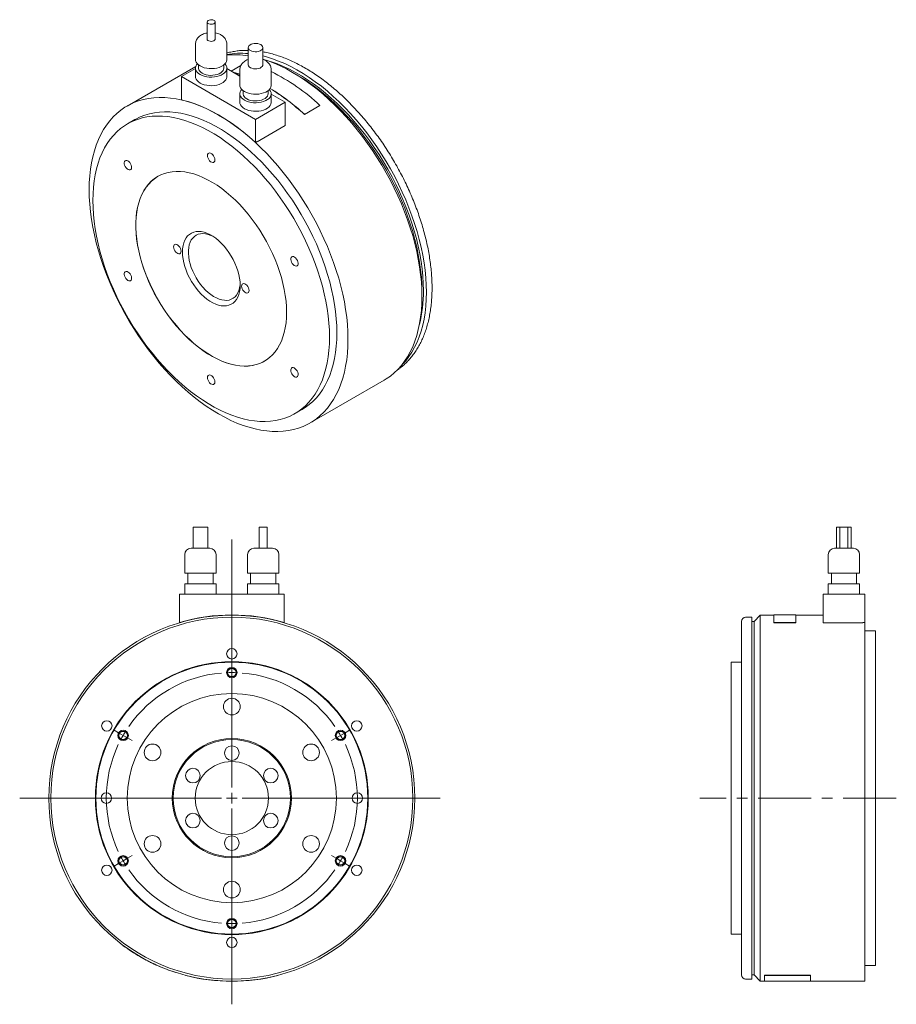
# Model space of a CAD drawing. Header units: millimetres. Extents: x 72 to 976, y 57 to 759.
# Tile 2 of 2: x 557 to 976, y 288 to 759. Entities that reach past the tile are written whole.
import ezdxf

# ---------------------------------------------------------------- set-up
doc = ezdxf.new("R2010")
doc.units = ezdxf.units.MM
doc.header["$LTSCALE"] = 2
doc.linetypes.add('CENTERX2', pattern=[20.32, 12.7, -2.54, 2.54, -2.54])

# ---------------------------------------------------------------- blocks, each defined once
blk = doc.blocks.new('SW_CENTERMARKSYMBOL_0')
at = {"color": 6, "linetype": 'Continuous', "lineweight": 0}
for p, q in [((0, 5), (0, 123.65)), ((0, 62.5), (0, 65)), ((0, 60), (0, 62.5)), ((0, 60), (0, 57.5)), ((0, 57.5), (0, 55)), ((-54.13, 31.25), (-56.29, 32.5)), ((-51.96, 30), (-54.13, 31.25)), ((-51.96, 30), (-49.8, 28.75)), ((-49.8, 28.75), (-47.63, 27.5)), ((49.8, 28.75), (47.63, 27.5)), ((51.96, 30), (49.8, 28.75)), ((51.96, 30), (54.13, 31.25)), ((54.13, 31.25), (56.29, 32.5)), ((-5, 0), (-101.41, 0)), ((0, 0), (-2.5, 0)), ((0, 0), (0, 2.5)), ((0, 0), (0, -2.5)), ((0, 0), (2.5, 0)), ((5, 0), (99.63, 0)), ((0, -5), (0, -98.59)), ((-49.8, -28.75), (-47.63, -27.5)), ((49.8, -28.75), (47.63, -27.5)), ((-54.13, -31.25), (-56.29, -32.5)), ((-51.96, -30), (-54.13, -31.25)), ((-51.96, -30), (-49.8, -28.75)), ((51.96, -30), (49.8, -28.75)), ((51.96, -30), (54.13, -31.25)), ((54.13, -31.25), (56.29, -32.5)), ((0, -57.5), (0, -55)), ((0, -60), (0, -57.5)), ((0, -60), (0, -62.5)), ((0, -62.5), (0, -65))]:
    blk.add_line(p, q, dxfattribs=at)
for start, end in [(94.7746, 145.2254), (90, 92.3873), (87.6127, 90), (34.7746, 85.2254), (150, 152.3873), (147.6127, 150), (30, 32.3873), (27.6127, 30), (154.7746, 205.2254), (334.7746, 25.2254), (207.6127, 210), (330, 332.3873), (210, 212.3873), (327.6127, 330), (214.7746, 265.2254), (274.7746, 325.2254), (267.6127, 270), (270, 272.3873)]:
    blk.add_arc((0, 0), 60, start, end, dxfattribs=at)

msp = doc.modelspace()

# ---------------------------------------------------------------- linework, layer by layer
at = {"color": 7, "linetype": 'Continuous', "lineweight": 15}
for p, q in [((646.74, 757.84), (646.74, 749.67)), ((650.59, 749.67), (650.59, 757.84)), ((641.16, 747.23), (641.16, 739.88)), ((656.16, 739.88), (656.16, 747.23)), ((666.38, 745.59), (666.38, 737.43)), ((673.38, 737.43), (673.38, 745.59)), ((641.31, 736.64), (608.45, 717.67)), ((641.16, 735.55), (634.52, 731.71)), ((641.16, 735.79), (641.16, 731.71)), ((642.66, 737.28), (642.66, 735.79)), ((654.66, 735.79), (654.66, 737.28)), ((656.16, 731.71), (656.16, 735.79)), ((662.38, 731.96), (656.16, 735.55)), ((662.9, 737.05), (658.23, 734.35)), ((662.38, 734.98), (662.38, 727.63)), ((677.38, 727.63), (677.38, 734.98)), ((634.52, 731.71), (634.52, 720.65)), ((634.52, 731.71), (669.88, 711.3)), ((689.69, 732.52), (687.57, 733.74)), ((663.88, 725.03), (663.88, 723.55)), ((675.88, 723.55), (675.88, 725.03)), ((662.38, 723.55), (662.38, 719.46)), ((677.38, 719.46), (677.38, 723.55)), ((684.02, 719.46), (677.38, 723.3)), ((669.88, 711.3), (684.02, 719.46)), ((684.02, 719.46), (684.02, 708.32)), ((693.21, 713.63), (700.64, 717.91)), ((693.23, 713.69), (700.66, 717.98)), ((700.64, 717.91), (700.66, 717.98)), ((612.2, 711.18), (608.67, 709.14)), ((669.88, 711.3), (669.88, 700.24)), ((693.21, 713.63), (693.23, 713.69)), ((684.02, 708.32), (670.59, 700.57)), ((670.59, 700.65), (669.88, 700.24)), ((670.59, 700.57), (670.59, 700.65)), ((749.43, 626.59), (749.43, 629.03)), ((737.63, 591.43), (738.47, 592.03)), ((695.95, 566.11), (731.3, 586.52)), ((688.66, 570.57), (692.2, 572.61)), ((640.04, 516.25), (640.04, 506.25)), ((640.04, 516.25), (643.54, 516.25)), ((643.54, 516.25), (647.04, 516.25)), ((647.04, 506.25), (647.04, 516.25)), ((671.61, 516.25), (671.61, 506.25)), ((671.61, 516.25), (673.54, 516.25)), ((673.54, 516.25), (675.46, 516.25)), ((675.46, 506.25), (675.46, 516.25)), ((947.68, 516.25), (947.68, 506.25)), ((947.68, 516.25), (949.25, 516.25)), ((949.25, 516.25), (949.25, 506.25)), ((949.25, 516.25), (953.1, 516.25)), ((953.1, 506.25), (953.1, 516.25)), ((953.1, 516.25), (954.68, 516.25)), ((954.68, 506.25), (954.68, 516.25)), ((639.04, 506.25), (643.54, 506.25)), ((643.54, 506.25), (648.04, 506.25)), ((669.04, 506.25), (673.54, 506.25)), ((673.54, 506.25), (678.04, 506.25)), ((946.68, 506.25), (955.68, 506.25)), ((636.04, 503.25), (636.04, 494.25)), ((651.04, 494.25), (651.04, 503.25)), ((666.04, 503.25), (666.04, 494.25)), ((681.04, 494.25), (681.04, 503.25)), ((943.68, 503.25), (943.68, 494.25)), ((958.68, 494.25), (958.68, 503.25)), ((636.04, 494.25), (643.54, 494.25)), ((637.54, 494.25), (637.54, 489.25)), ((643.54, 494.25), (651.04, 494.25)), ((649.54, 489.25), (649.54, 494.25)), ((666.04, 494.25), (673.54, 494.25)), ((667.54, 494.25), (667.54, 489.25)), ((673.54, 494.25), (681.04, 494.25)), ((679.54, 489.25), (679.54, 494.25)), ((943.68, 494.25), (958.68, 494.25)), ((945.18, 494.25), (945.18, 489.25)), ((957.18, 489.25), (957.18, 494.25)), ((636.04, 489.25), (636.04, 484.25)), ((636.04, 489.25), (643.54, 489.25)), ((643.54, 489.25), (651.04, 489.25)), ((651.04, 484.25), (651.04, 489.25)), ((666.04, 489.25), (666.04, 484.25)), ((666.04, 489.25), (673.54, 489.25)), ((673.54, 489.25), (681.04, 489.25)), ((681.04, 484.25), (681.04, 489.25)), ((943.68, 489.25), (943.68, 484.25)), ((943.68, 489.25), (958.68, 489.25)), ((958.68, 484.25), (958.68, 489.25)), ((633.54, 484.25), (633.54, 470.71)), ((633.54, 484.25), (683.54, 484.25)), ((683.54, 484.25), (683.54, 470.71)), ((941.18, 484.25), (941.18, 470.6)), ((941.18, 484.25), (961.18, 484.25)), ((961.18, 484.25), (961.18, 470.71)), ((902.18, 386.75), (902.18, 471.25)), ((907.18, 473.25), (904.18, 473.25)), ((907.18, 473.25), (907.18, 300.25)), ((908.18, 471.25), (907.18, 471.25)), ((911.18, 474.25), (908.18, 471.25)), ((908.18, 471.25), (908.18, 302.25)), ((917.68, 474.25), (911.18, 474.25)), ((911.18, 474.25), (911.18, 299.25)), ((928.18, 474.35), (917.68, 474.35)), ((917.68, 474.35), (917.68, 470.7)), ((928.18, 470.7), (928.18, 474.35)), ((941.18, 474.25), (928.18, 474.25)), ((633.54, 470.6), (633.51, 470.7)), ((683.54, 470.6), (683.56, 470.7)), ((917.68, 470.7), (928.18, 470.7)), ((917.68, 470.6), (917.68, 470.7)), ((917.68, 470.6), (928.18, 470.6)), ((928.18, 470.6), (928.18, 470.7)), ((960.18, 470.6), (941.18, 470.6)), ((960.18, 470.71), (961.18, 470.71)), ((960.18, 470.71), (960.18, 470.6)), ((961.18, 470.71), (961.18, 299.25)), ((966.18, 466.75), (961.18, 466.75)), ((966.18, 466.75), (966.18, 306.75)), ((902.18, 451.75), (897.18, 451.75)), ((897.18, 451.75), (897.18, 321.75)), ((902.18, 302.25), (902.18, 386.75)), ((897.18, 321.75), (902.18, 321.75)), ((606.54, 316.38), (606.48, 316.3)), ((961.18, 306.75), (966.18, 306.75)), ((631.5, 303.42), (631.54, 303.52)), ((636.54, 302.06), (636.51, 301.96)), ((680.54, 302.06), (680.56, 301.96)), ((907.18, 302.25), (908.18, 302.25)), ((908.18, 302.25), (911.18, 299.25)), ((913.18, 302.06), (935.18, 302.06)), ((913.18, 302.06), (913.18, 301.96)), ((913.18, 299.15), (913.18, 301.96)), ((913.18, 301.96), (935.18, 301.96)), ((935.18, 302.06), (935.18, 301.96)), ((935.18, 301.96), (935.18, 299.15)), ((904.18, 300.25), (907.18, 300.25)), ((911.18, 299.25), (913.18, 299.25)), ((913.18, 299.15), (935.18, 299.15)), ((935.18, 299.25), (961.18, 299.25))]:
    msp.add_line(p, q, dxfattribs=at)
at = {"color": 6, "linetype": 'CENTERX2', "lineweight": 0}
msp.add_line((976.2, 386.75), (882.21, 386.75), dxfattribs=at)
at = {"color": 7, "linetype": 'Continuous', "lineweight": 15, "flags": 128}
for points in [[(650.03, 758.63), (649.51, 758.84), (648.9, 758.94), (648.27, 758.93), (647.68, 758.79), (647.2, 758.56), (646.87, 758.24), (646.74, 757.89), (646.82, 757.52), (647.1, 757.19), (647.55, 756.94), (648.12, 756.78), (648.74, 756.73), (649.36, 756.81), (649.91, 756.99), (650.32, 757.27), (650.55, 757.61), (650.58, 757.98), (650.39, 758.33), (650.03, 758.63)], [(646.74, 749.67), (646.82, 749.36), (647.1, 749.03), (647.55, 748.77), (648.12, 748.61), (648.74, 748.56), (649.36, 748.64), (649.91, 748.83), (650.32, 749.11), (650.55, 749.45), (650.59, 749.67)], [(672.35, 747.02), (671.69, 747.32), (670.92, 747.52), (670.09, 747.61), (669.25, 747.58), (668.44, 747.44), (667.72, 747.18), (667.12, 746.84), (666.69, 746.42), (666.44, 745.96), (666.38, 745.47), (666.54, 744.99), (666.88, 744.55), (667.4, 744.17), (668.07, 743.87), (668.84, 743.67), (669.67, 743.58), (670.51, 743.61), (671.31, 743.75), (672.04, 744), (672.63, 744.35), (673.07, 744.76), (673.32, 745.23), (673.37, 745.72), (673.22, 746.2), (672.87, 746.64), (672.35, 747.02)], [(641.16, 739.88), (641.22, 739.34), (641.48, 738.64), (641.93, 737.97), (642.56, 737.36), (643.36, 736.81), (644.31, 736.35), (645.37, 735.99), (646.52, 735.73), (647.74, 735.58), (648.97, 735.55), (650.2, 735.64), (651.39, 735.84), (652.5, 736.16), (653.51, 736.57), (654.39, 737.08), (655.11, 737.66), (655.65, 738.3), (656.01, 738.99), (656.16, 739.7), (656.16, 739.88)], [(751.55, 628.63), (751.48, 632.05), (751.27, 635.55), (750.92, 639.12), (750.43, 642.74), (749.8, 646.41), (749.03, 650.13), (748.13, 653.87), (747.1, 657.64), (745.94, 661.42), (744.65, 665.2), (743.23, 668.99), (741.69, 672.76), (740.04, 676.51), (738.27, 680.24), (736.39, 683.92), (734.41, 687.56), (732.32, 691.15), (730.14, 694.67), (727.86, 698.12), (725.5, 701.49), (723.06, 704.78), (720.54, 707.97), (717.96, 711.07), (715.31, 714.05), (712.6, 716.92), (709.84, 719.66), (707.04, 722.28), (704.2, 724.77), (701.33, 727.11), (698.43, 729.31), (695.51, 731.36), (692.58, 733.25), (689.65, 734.99), (686.72, 736.56), (683.8, 737.96), (680.89, 739.19), (678, 740.25), (675.14, 741.14), (673.38, 741.6)], [(749.43, 626.59), (749.36, 630.03), (749.15, 633.54), (748.8, 637.12), (748.31, 640.75), (747.68, 644.44), (746.92, 648.16), (746.02, 651.92), (745, 655.7), (743.84, 659.49), (742.55, 663.3), (741.14, 667.09), (739.61, 670.88), (737.96, 674.65), (736.19, 678.39), (734.32, 682.1), (732.33, 685.76), (730.25, 689.36), (728.07, 692.91), (725.8, 696.39), (723.45, 699.78), (721.01, 703.1), (718.49, 706.32), (715.91, 709.44), (713.26, 712.46), (710.55, 715.36), (707.79, 718.14), (704.99, 720.79), (702.14, 723.32), (699.27, 725.7), (696.36, 727.94), (693.44, 730.03), (690.5, 731.97), (687.56, 733.75), (684.61, 735.37), (681.67, 736.82), (678.75, 738.11), (675.85, 739.22), (673.38, 740.03)], [(750.13, 629.44), (750.07, 632.82), (749.86, 636.26), (749.51, 639.77), (749.02, 643.34), (748.4, 646.96), (747.64, 650.61), (746.75, 654.3), (745.72, 658.01), (744.57, 661.73), (743.29, 665.46), (741.89, 669.18), (740.36, 672.9), (738.72, 676.59), (736.97, 680.25), (735.11, 683.87), (733.14, 687.45), (731.08, 690.97), (728.91, 694.43), (726.66, 697.82), (724.33, 701.13), (721.91, 704.35), (719.42, 707.47), (716.87, 710.5), (714.25, 713.42), (711.57, 716.22), (708.85, 718.9), (706.08, 721.45), (703.28, 723.87), (700.44, 726.14), (697.59, 728.27), (694.71, 730.25), (691.83, 732.08), (688.94, 733.75), (686.06, 735.25), (683.18, 736.59), (680.32, 737.76), (677.49, 738.75), (675.35, 739.39)], [(642.05, 737.84), (641.68, 737.37), (641.32, 736.68), (641.17, 735.97), (641.22, 735.26), (641.48, 734.56), (641.93, 733.89), (642.56, 733.28), (643.36, 732.73), (644.31, 732.27), (645.37, 731.9), (646.52, 731.64), (647.74, 731.5), (648.97, 731.47), (650.2, 731.56), (651.39, 731.76), (652.5, 732.07), (653.51, 732.49), (654.39, 733), (655.11, 733.58), (655.65, 734.22), (656.01, 734.91), (656.16, 735.61), (656.11, 736.33), (655.85, 737.03), (655.4, 737.7), (655.28, 737.84)], [(642.66, 735.79), (642.67, 735.63), (642.82, 735), (643.18, 734.39), (643.71, 733.84), (644.42, 733.34), (645.27, 732.94), (646.24, 732.63), (647.29, 732.42), (648.39, 732.33), (649.49, 732.36), (650.57, 732.51), (651.58, 732.77), (652.5, 733.13), (653.28, 733.58), (653.91, 734.11), (654.35, 734.69), (654.61, 735.32), (654.66, 735.79)], [(666.38, 737.43), (666.38, 737.31), (666.54, 736.83), (666.88, 736.38), (667.4, 736), (668.07, 735.7), (668.84, 735.5), (669.67, 735.41), (670.51, 735.44), (671.31, 735.59), (672.04, 735.84), (672.63, 736.18), (673.07, 736.6), (673.32, 737.06), (673.38, 737.43)], [(641.16, 731.71), (641.22, 731.18), (641.48, 730.48), (641.93, 729.81), (642.56, 729.2), (643.36, 728.65), (644.31, 728.19), (645.37, 727.82), (646.52, 727.56), (647.74, 727.41), (648.97, 727.39), (650.2, 727.47), (651.39, 727.68), (652.5, 727.99), (653.51, 728.41), (654.39, 728.91), (655.11, 729.49), (655.65, 730.14), (656.01, 730.82), (656.16, 731.53), (656.16, 731.71)], [(659.21, 733.79), (660.72, 733.37), (662.38, 732.86)], [(659.48, 733.63), (660.74, 733.28), (662.38, 732.77)], [(749.43, 629.03), (749.36, 632.41), (749.15, 635.85), (748.8, 639.37), (748.31, 642.93), (747.69, 646.55), (746.93, 650.2), (746.04, 653.89), (745.02, 657.6), (743.86, 661.32), (742.58, 665.05), (741.18, 668.77), (739.66, 672.49), (738.02, 676.18), (736.26, 679.84), (734.4, 683.46), (732.43, 687.04), (730.37, 690.56), (728.21, 694.02), (725.96, 697.41), (723.62, 700.72), (721.2, 703.94), (718.71, 707.07), (716.16, 710.09), (713.54, 713.01), (710.86, 715.81), (708.14, 718.49), (705.37, 721.04), (702.57, 723.46), (699.74, 725.73), (696.88, 727.86), (694.01, 729.85), (691.12, 731.67), (689.69, 732.52)], [(662.38, 727.63), (662.44, 727.09), (662.69, 726.39), (663.14, 725.73), (663.77, 725.11), (664.57, 724.57), (665.52, 724.11), (666.58, 723.74), (667.74, 723.48), (668.95, 723.33), (670.19, 723.3), (671.42, 723.39), (672.6, 723.6), (673.72, 723.91), (674.73, 724.33), (675.6, 724.83), (676.32, 725.41), (676.87, 726.06), (677.22, 726.74), (677.37, 727.45), (677.38, 727.63)], [(663.26, 725.59), (662.89, 725.12), (662.54, 724.44), (662.38, 723.73), (662.44, 723.01), (662.69, 722.31), (663.14, 721.65), (663.77, 721.03), (664.57, 720.49), (665.52, 720.02), (666.58, 719.66), (667.74, 719.4), (668.95, 719.25), (670.19, 719.22), (671.42, 719.31), (672.6, 719.51), (673.72, 719.83), (674.73, 720.24), (675.6, 720.75), (676.32, 721.33), (676.87, 721.97), (677.22, 722.66), (677.37, 723.37), (677.32, 724.08), (677.07, 724.78), (676.62, 725.45), (676.49, 725.59)], [(714.07, 606.18), (714, 609.62), (713.79, 613.13), (713.44, 616.71), (712.95, 620.34), (712.33, 624.03), (711.57, 627.75), (710.67, 631.51), (709.64, 635.29), (708.48, 639.08), (707.19, 642.88), (705.78, 646.68), (704.25, 650.47), (702.6, 654.24), (700.84, 657.98), (698.96, 661.69), (696.98, 665.35), (694.9, 668.95), (692.72, 672.5), (690.45, 675.98), (688.09, 679.37), (685.65, 682.69), (683.14, 685.91), (680.55, 689.03), (677.9, 692.05), (675.2, 694.95), (672.44, 697.73), (669.63, 700.38), (666.79, 702.91), (663.91, 705.29), (661.01, 707.53), (658.08, 709.62), (655.14, 711.56), (652.2, 713.34), (649.26, 714.96), (646.32, 716.41), (643.4, 717.7), (640.49, 718.81), (637.61, 719.75), (634.77, 720.51), (631.96, 721.09), (629.21, 721.5), (626.5, 721.72), (623.85, 721.76), (621.26, 721.63), (618.75, 721.31), (616.31, 720.81), (613.95, 720.13), (611.68, 719.28), (609.5, 718.25), (607.42, 717.05), (605.44, 715.67), (603.57, 714.14), (601.8, 712.43), (600.15, 710.57), (598.62, 708.55), (597.21, 706.38), (595.92, 704.06), (594.76, 701.61), (593.73, 699.01), (592.83, 696.29), (592.07, 693.45), (591.45, 690.49), (590.96, 687.42), (590.61, 684.24), (590.4, 680.97), (590.33, 677.61), (590.4, 674.17), (590.61, 670.66), (590.96, 667.08), (591.45, 663.44), (592.07, 659.76), (592.83, 656.04), (593.73, 652.28), (594.76, 648.5), (595.92, 644.7), (597.21, 640.9), (598.62, 637.1), (600.15, 633.31), (601.8, 629.54), (603.57, 625.8), (605.44, 622.1), (607.42, 618.44), (609.5, 614.83), (611.68, 611.29), (613.95, 607.81), (616.31, 604.41), (618.75, 601.1), (621.26, 597.88), (623.85, 594.76), (626.5, 591.74), (629.21, 588.84), (631.96, 586.06), (634.77, 583.4), (637.61, 580.88), (640.49, 578.5), (643.4, 576.26), (646.32, 574.16), (649.26, 572.23), (652.2, 570.45), (655.14, 568.83), (658.08, 567.37), (661.01, 566.09), (663.91, 564.98), (666.79, 564.04), (669.63, 563.28), (672.44, 562.69), (675.2, 562.29), (677.9, 562.06), (680.55, 562.02), (683.14, 562.16), (685.65, 562.48), (688.09, 562.98), (690.45, 563.65), (692.72, 564.51), (694.9, 565.54), (696.98, 566.74), (698.96, 568.11), (700.84, 569.65), (702.6, 571.35), (704.25, 573.22), (705.78, 575.24), (707.19, 577.41), (708.48, 579.72), (709.64, 582.18), (710.67, 584.77), (711.57, 587.49), (712.33, 590.34), (712.95, 593.3), (713.44, 596.37), (713.79, 599.55), (714, 602.82), (714.07, 606.18)], [(669.88, 700.24), (667, 702.81), (664.08, 705.24), (661.13, 707.52), (658.17, 709.65), (655.19, 711.61), (652.2, 713.42), (649.21, 715.06), (646.23, 716.53), (643.27, 717.83), (640.32, 718.95), (637.41, 719.89), (634.52, 720.65)], [(663.88, 723.55), (663.88, 723.39), (664.04, 722.75), (664.39, 722.15), (664.93, 721.59), (665.64, 721.1), (666.49, 720.69), (667.45, 720.38), (668.5, 720.18), (669.6, 720.09), (670.71, 720.12), (671.78, 720.26), (672.8, 720.52), (673.71, 720.88), (674.49, 721.33), (675.12, 721.86), (675.57, 722.45), (675.82, 723.07), (675.88, 723.55)], [(662.38, 719.46), (662.44, 718.93), (662.69, 718.23), (663.14, 717.56), (663.77, 716.95), (664.57, 716.4), (665.52, 715.94), (666.58, 715.58), (667.74, 715.32), (668.95, 715.17), (670.19, 715.14), (671.42, 715.23), (672.6, 715.43), (673.72, 715.75), (674.73, 716.16), (675.6, 716.67), (676.32, 717.25), (676.87, 717.89), (677.22, 718.58), (677.37, 719.29), (677.38, 719.46)], [(705.23, 607.2), (705.16, 610.49), (704.95, 613.86), (704.6, 617.3), (704.11, 620.79), (703.48, 624.32), (702.72, 627.9), (701.82, 631.51), (700.79, 635.13), (699.63, 638.77), (698.34, 642.41), (696.93, 646.05), (695.4, 649.67), (693.76, 653.26), (692, 656.82), (690.13, 660.34), (688.16, 663.81), (686.1, 667.22), (683.93, 670.56), (681.69, 673.83), (679.36, 677.01), (676.95, 680.1), (674.47, 683.08), (671.93, 685.96), (669.33, 688.73), (666.68, 691.37), (663.99, 693.89), (661.25, 696.27), (658.49, 698.51), (655.7, 700.61), (652.89, 702.55), (650.08, 704.34), (647.25, 705.97), (644.44, 707.43), (641.63, 708.73), (638.84, 709.85), (636.08, 710.8), (633.34, 711.58), (630.65, 712.17), (628, 712.59), (625.4, 712.83), (622.86, 712.88), (620.38, 712.75), (617.97, 712.44), (615.64, 711.95), (613.4, 711.28), (611.23, 710.44), (609.17, 709.42), (607.2, 708.22), (605.33, 706.86), (603.57, 705.33), (601.93, 703.63), (600.4, 701.78), (598.99, 699.77), (597.7, 697.62), (596.54, 695.32), (595.51, 692.88), (594.61, 690.31), (593.85, 687.62), (593.22, 684.8), (592.73, 681.88), (592.38, 678.85), (592.17, 675.72), (592.1, 672.51), (592.17, 669.21), (592.38, 665.84), (592.73, 662.41), (593.22, 658.92), (593.85, 655.38), (594.61, 651.8), (595.51, 648.2), (596.54, 644.57), (597.7, 640.93), (598.99, 637.29), (600.4, 633.66), (601.93, 630.04), (603.57, 626.44), (605.33, 622.88), (607.2, 619.36), (609.17, 615.89), (611.23, 612.48), (613.4, 609.14), (615.64, 605.88), (617.97, 602.7), (620.38, 599.61), (622.86, 596.62), (625.4, 593.74), (628, 590.98), (630.65, 588.33), (633.34, 585.82), (636.08, 583.43), (638.84, 581.19), (641.63, 579.1), (644.44, 577.15), (647.25, 575.36), (650.08, 573.74), (652.89, 572.27), (655.7, 570.98), (658.49, 569.85), (661.25, 568.9), (663.99, 568.13), (666.68, 567.53), (669.33, 567.11), (671.93, 566.88), (674.47, 566.82), (676.95, 566.95), (679.36, 567.26), (681.69, 567.75), (683.93, 568.42), (686.1, 569.27), (688.16, 570.29), (690.13, 571.48), (692, 572.85), (693.76, 574.38), (695.4, 576.07), (696.93, 577.92), (698.34, 579.93), (699.63, 582.09), (700.79, 584.39), (701.82, 586.82), (702.72, 589.39), (703.48, 592.09), (704.11, 594.9), (704.6, 597.82), (704.95, 600.85), (705.16, 603.98), (705.23, 607.2)], [(708.77, 609.24), (708.7, 612.53), (708.49, 615.9), (708.14, 619.34), (707.65, 622.83), (707.02, 626.37), (706.26, 629.94), (705.36, 633.55), (704.33, 637.17), (703.17, 640.81), (701.88, 644.45), (700.47, 648.09), (698.94, 651.71), (697.29, 655.3), (695.53, 658.87), (693.67, 662.39), (691.7, 665.85), (689.63, 669.26), (687.47, 672.6), (685.22, 675.87), (682.89, 679.05), (680.48, 682.14), (678.01, 685.12), (675.47, 688), (672.87, 690.77), (670.22, 693.41), (667.52, 695.93), (664.79, 698.31), (662.02, 700.55), (659.23, 702.65), (656.43, 704.59), (653.61, 706.38), (650.79, 708.01), (647.97, 709.47), (645.17, 710.77), (642.38, 711.89), (639.61, 712.85), (636.88, 713.62), (634.18, 714.22), (631.53, 714.63), (628.93, 714.87), (626.39, 714.92), (623.92, 714.79), (621.51, 714.48), (619.18, 713.99), (616.93, 713.33), (614.77, 712.48), (612.7, 711.46), (612.2, 711.18)], [(650.43, 691.91), (650.36, 692.52), (650.15, 693.17), (649.82, 693.8), (649.4, 694.36), (648.92, 694.8), (648.41, 695.09), (647.93, 695.21), (647.51, 695.14), (647.18, 694.89), (646.97, 694.48), (646.9, 693.95), (646.97, 693.33), (647.18, 692.68), (647.51, 692.05), (647.93, 691.49), (648.41, 691.05), (648.92, 690.76), (649.4, 690.65), (649.82, 690.72), (650.15, 690.97), (650.36, 691.37), (650.43, 691.91)], [(609.74, 690.63), (609.28, 691.11), (608.78, 691.46), (608.28, 691.63), (607.84, 691.62), (607.47, 691.43), (607.22, 691.07), (607.1, 690.58), (607.12, 689.98), (607.29, 689.34), (607.58, 688.7), (607.98, 688.11), (608.44, 687.62), (608.94, 687.28), (609.44, 687.11), (609.89, 687.11), (610.25, 687.3), (610.5, 687.66), (610.62, 688.16), (610.6, 688.75), (610.43, 689.4), (610.14, 690.04), (609.74, 690.63)], [(684.73, 619.03), (684.66, 621.66), (684.45, 624.36), (684.1, 627.12), (683.62, 629.93), (683, 632.78), (682.24, 635.65), (681.36, 638.54), (680.35, 641.44), (679.22, 644.33), (677.97, 647.2), (676.61, 650.05), (675.14, 652.85), (673.56, 655.6), (671.89, 658.3), (670.13, 660.92), (668.29, 663.46), (666.37, 665.91), (664.38, 668.26), (662.34, 670.5), (660.23, 672.62), (658.09, 674.61), (655.91, 676.47), (653.7, 678.18), (651.47, 679.75), (649.23, 681.17), (646.98, 682.42), (644.75, 683.51), (642.53, 684.43), (640.33, 685.18), (638.16, 685.75), (636.04, 686.15), (633.96, 686.37), (631.94, 686.4), (629.99, 686.26), (628.11, 685.93), (626.31, 685.43), (624.59, 684.76), (622.97, 683.9), (621.44, 682.88), (620.03, 681.69), (618.72, 680.34), (617.53, 678.84), (616.46, 677.18), (615.51, 675.38), (614.69, 673.44), (614.01, 671.37), (613.45, 669.17), (613.04, 666.87), (612.76, 664.46), (612.62, 661.96), (612.62, 659.37), (612.76, 656.7), (613.04, 653.97), (613.45, 651.18), (614.01, 648.35), (614.69, 645.49), (615.51, 642.61), (616.46, 639.71), (617.53, 636.82), (618.72, 633.94), (620.03, 631.08), (621.44, 628.25), (622.97, 625.47), (624.59, 622.75), (626.31, 620.09), (628.11, 617.5), (629.99, 615.01), (631.94, 612.61), (633.96, 610.31), (636.04, 608.13), (638.16, 606.08), (640.33, 604.15), (642.53, 602.36), (644.75, 600.72), (646.98, 599.22), (649.23, 597.89), (651.47, 596.72), (653.7, 595.71), (655.91, 594.88), (658.09, 594.22), (660.23, 593.73), (662.34, 593.42), (664.38, 593.3), (666.37, 593.35), (668.29, 593.59), (670.13, 594), (671.89, 594.59), (673.56, 595.35), (675.14, 596.29), (676.61, 597.4), (677.97, 598.67), (679.22, 600.1), (680.35, 601.68), (681.36, 603.41), (682.24, 605.28), (683, 607.29), (683.62, 609.42), (684.1, 611.67), (684.45, 614.03), (684.66, 616.49), (684.73, 619.03)], [(623.24, 684.06), (623.04, 683.94), (621.51, 682.92), (620.1, 681.73), (618.79, 680.38), (617.6, 678.88), (616.53, 677.22), (615.58, 675.42), (614.76, 673.48), (614.08, 671.41), (613.52, 669.22), (613.11, 666.91), (612.83, 664.5), (612.69, 662), (612.69, 659.41), (612.83, 656.74), (613.11, 654.01), (613.52, 651.22), (614.08, 648.39), (614.76, 645.53), (615.58, 642.65), (616.53, 639.75), (617.6, 636.86), (618.79, 633.98), (620.1, 631.12), (621.51, 628.29), (623.04, 625.51), (624.66, 622.79), (626.38, 620.13), (628.18, 617.54), (630.06, 615.05), (632.01, 612.65), (634.03, 610.35), (636.11, 608.17), (638.23, 606.12), (640.4, 604.19), (642.6, 602.4), (644.82, 600.76), (647.05, 599.27), (649.3, 597.93), (651.54, 596.76), (653.77, 595.75), (655.98, 594.92), (658.16, 594.26), (660.31, 593.77), (662.41, 593.47), (664.45, 593.34), (666.44, 593.39), (668.36, 593.63), (670.2, 594.04), (671.96, 594.63), (673.63, 595.39), (674.23, 595.72)], [(662.52, 631.93), (662.45, 630.36), (662.24, 628.89), (661.89, 627.53), (661.41, 626.3), (660.79, 625.21), (660.05, 624.26), (659.2, 623.48), (658.24, 622.87), (657.18, 622.43), (656.03, 622.17), (654.81, 622.09), (653.52, 622.2), (652.19, 622.48), (650.82, 622.95), (649.43, 623.59), (648.04, 624.39), (646.65, 625.36), (645.28, 626.47), (643.95, 627.73), (642.66, 629.1), (641.44, 630.59), (640.3, 632.17), (639.24, 633.84), (638.27, 635.56), (637.42, 637.33), (636.68, 639.13), (636.06, 640.93), (635.58, 642.72), (635.23, 644.48), (635.02, 646.2), (634.95, 647.85), (635.02, 649.42), (635.23, 650.9), (635.58, 652.25), (636.06, 653.49), (636.68, 654.58), (637.42, 655.52), (638.27, 656.3), (639.24, 656.92), (640.3, 657.36), (641.44, 657.62), (642.66, 657.69), (643.95, 657.59), (645.28, 657.3), (646.65, 656.84), (648.04, 656.2), (649.43, 655.39), (650.82, 654.43), (652.19, 653.31), (653.52, 652.06), (654.81, 650.68), (656.03, 649.19), (657.18, 647.61), (658.24, 645.95), (659.2, 644.22), (660.05, 642.46), (660.79, 640.66), (661.41, 638.86), (661.89, 637.06), (662.24, 635.3), (662.45, 633.58), (662.52, 631.93)], [(649.46, 655.37), (648.51, 655.82), (647.21, 656.29), (645.95, 656.57), (644.74, 656.68), (643.59, 656.61), (642.51, 656.36), (641.52, 655.93), (640.62, 655.33), (639.84, 654.56), (639.17, 653.64), (638.63, 652.57), (638.21, 651.36), (637.93, 650.03), (637.79, 648.6), (637.79, 647.08), (637.93, 645.49), (638.21, 643.84), (638.63, 642.16), (639.17, 640.46), (639.84, 638.76), (640.62, 637.09), (641.52, 635.46), (642.51, 633.88), (643.59, 632.38), (644.74, 630.98), (645.95, 629.69), (647.21, 628.52), (648.51, 627.49), (649.82, 626.62), (651.14, 625.9), (652.44, 625.34), (653.72, 624.97), (654.96, 624.77), (656.15, 624.75), (657.26, 624.91), (658.3, 625.25), (659.24, 625.77), (660.08, 626.45), (660.81, 627.3), (661.42, 628.3), (661.9, 629.44), (662.24, 630.71), (662.45, 632.09), (662.51, 632.78)], [(634.24, 648.26), (634.17, 648.88), (633.96, 649.53), (633.63, 650.16), (633.21, 650.71), (632.72, 651.16), (632.22, 651.45), (631.74, 651.56), (631.31, 651.49), (630.99, 651.24), (630.78, 650.84), (630.7, 650.3), (630.78, 649.69), (630.99, 649.04), (631.31, 648.41), (631.74, 647.85), (632.22, 647.41), (632.72, 647.12), (633.21, 647), (633.63, 647.07), (633.96, 647.32), (634.17, 647.73), (634.24, 648.26)], [(689.35, 641.13), (689.75, 641.26), (690.04, 641.57), (690.2, 642.02), (690.23, 642.59), (690.11, 643.22), (689.86, 643.87), (689.49, 644.48), (689.05, 645.01), (688.55, 645.4), (688.05, 645.64), (687.59, 645.69), (687.19, 645.56), (686.9, 645.25), (686.73, 644.8), (686.71, 644.23), (686.83, 643.6), (687.08, 642.95), (687.44, 642.34), (687.89, 641.82), (688.39, 641.42), (688.89, 641.19), (689.35, 641.13)], [(607.98, 638.57), (607.58, 638.44), (607.29, 638.14), (607.12, 637.68), (607.1, 637.11), (607.22, 636.48), (607.47, 635.83), (607.84, 635.22), (608.28, 634.7), (608.78, 634.3), (609.28, 634.07), (609.74, 634.01), (610.14, 634.15), (610.43, 634.45), (610.6, 634.9), (610.62, 635.47), (610.5, 636.1), (610.25, 636.75), (609.89, 637.36), (609.44, 637.89), (608.94, 638.28), (608.44, 638.52), (607.98, 638.57)], [(666.77, 629.48), (666.7, 630.1), (666.49, 630.75), (666.16, 631.38), (665.73, 631.94), (665.25, 632.38), (664.75, 632.67), (664.26, 632.79), (663.84, 632.72), (663.51, 632.47), (663.3, 632.06), (663.23, 631.52), (663.3, 630.91), (663.51, 630.26), (663.84, 629.63), (664.26, 629.07), (664.75, 628.63), (665.25, 628.34), (665.73, 628.22), (666.16, 628.29), (666.49, 628.54), (666.7, 628.95), (666.77, 629.48)], [(731.3, 586.52), (732.33, 587.15), (734.32, 588.52), (736.19, 590.06), (737.96, 591.76), (739.61, 593.63), (741.14, 595.65), (742.55, 597.82), (743.84, 600.13), (745, 602.59), (746.02, 605.18), (746.92, 607.9), (747.68, 610.75), (748.31, 613.71), (748.8, 616.78), (749.15, 619.96), (749.36, 623.23), (749.43, 626.59)], [(739.45, 593.44), (740.04, 594.03), (741.69, 595.87), (743.23, 597.87), (744.65, 600.02), (745.94, 602.31), (747.1, 604.75), (748.13, 607.33), (749.03, 610.03), (749.8, 612.86), (750.43, 615.81), (750.92, 618.86), (751.27, 622.02), (751.48, 625.28), (751.55, 628.63)], [(692.2, 572.61), (693.67, 573.52), (695.53, 574.89), (697.29, 576.42), (698.94, 578.11), (700.47, 579.97), (701.88, 581.97), (703.17, 584.13), (704.33, 586.43), (705.36, 588.86), (706.26, 591.43), (707.02, 594.13), (707.65, 596.94), (708.14, 599.87), (708.49, 602.9), (708.7, 606.02), (708.77, 609.24)], [(646.9, 587.8), (646.97, 587.18), (647.18, 586.53), (647.51, 585.9), (647.93, 585.34), (648.41, 584.9), (648.92, 584.61), (649.4, 584.5), (649.82, 584.57), (650.15, 584.81), (650.36, 585.22), (650.43, 585.76), (650.36, 586.37), (650.15, 587.02), (649.82, 587.65), (649.4, 588.21), (648.92, 588.65), (648.41, 588.94), (647.93, 589.06), (647.51, 588.99), (647.18, 588.74), (646.97, 588.33), (646.9, 587.8)], [(687.59, 589.08), (688.05, 588.59), (688.55, 588.25), (689.05, 588.07), (689.49, 588.08), (689.86, 588.27), (690.11, 588.63), (690.23, 589.13), (690.2, 589.72), (690.04, 590.36), (689.75, 591.01), (689.35, 591.59), (688.89, 592.08), (688.39, 592.42), (687.89, 592.6), (687.44, 592.59), (687.08, 592.4), (686.83, 592.04), (686.71, 591.55), (686.73, 590.95), (686.9, 590.31), (687.19, 589.67), (687.59, 589.08)]]:
    msp.add_lwpolyline(points, dxfattribs=at)
at = {"color": 7, "linetype": 'Continuous', "lineweight": 15}
for centre, radius in [((658.54, 386.75), 87.5), ((658.54, 386.75), 86.5), ((658.54, 455.75), 2.5), ((658.54, 386.75), 65.25), ((658.54, 386.75), 65), ((658.54, 386.75), 50), ((658.54, 430.5), 4), ((598.78, 421.25), 2.5), ((718.29, 421.25), 2.5), ((658.54, 386.75), 28.5), ((658.54, 386.75), 28), ((620.65, 408.62), 4), ((658.54, 408.25), 3.5), ((696.42, 408.62), 4), ((639.92, 397.5), 3.5), ((658.54, 386.75), 17.5), ((677.15, 397.5), 3.5), ((598.54, 386.75), 2.5), ((718.54, 386.75), 2.5), ((639.92, 376), 3.5), ((677.15, 376), 3.5), ((620.65, 364.87), 4), ((658.54, 365.25), 3.5), ((696.42, 364.87), 4), ((598.78, 352.25), 2.5), ((718.29, 352.25), 2.5), ((658.54, 343), 4), ((658.54, 317.75), 2.5)]:
    msp.add_circle(centre, radius, dxfattribs=at)
at = {"color": 6, "linetype": 'Continuous', "lineweight": 15}
for centre in [(658.54, 446.75), (606.57, 416.75), (710.5, 416.75), (606.57, 356.75), (710.5, 356.75), (658.54, 326.75)]:
    msp.add_circle(centre, 2.5, dxfattribs=at)
for centre in [(658.54, 446.75), (606.57, 416.75), (710.5, 416.75), (606.57, 356.75), (710.5, 356.75), (658.54, 326.75)]:
    msp.add_circle(centre, 2.06)
at = {"color": 7, "linetype": 'Continuous', "lineweight": 15}
for centre, radius, start, end in [((663.09, 707.16), 35.75, 84.7163, 101.1643), ((660, 702.76), 39.42, 80.6839, 95.5794), ((635.8, 649.24), 94.5, 46.6651, 63.901), ((624.1, 639.48), 101.36, 47.0122, 58.6398), ((624.03, 639.45), 101.5, 47.0131, 58.6128), ((685.71, 628.82), 64.43, 345.9456, 0.5497), ((639.04, 503.25), 3, 90, 180), ((648.04, 503.25), 3, 0, 90), ((669.04, 503.25), 3, 90, 180), ((678.04, 503.25), 3, 0, 90), ((946.68, 503.25), 3, 90, 180), ((955.68, 503.25), 3, 0, 90), ((658.54, 386.75), 87.6, 73.3985, 106.6015), ((904.18, 471.25), 2, 90, 180), ((658.54, 386.75), 87.6, 233.6834, 239.9308), ((658.54, 386.75), 87.6, 246.3085, 251.9039), ((658.54, 386.75), 87.6, 255.4379, 284.5621), ((904.18, 302.25), 2, 180, 270)]:
    msp.add_arc(centre, radius, start, end, dxfattribs=at)
for points, knots in [([(646.74, 752.63), (646.52, 752.59), (645.92, 752.49), (644.98, 752.17), (643.99, 751.7), (643.14, 751.12), (642.45, 750.47), (641.89, 749.75), (641.49, 748.97), (641.22, 748.13), (641.18, 747.53), (641.17, 747.22)], [0, 0, 0, 0, 0.073174, 0.203141, 0.336187, 0.455807, 0.570349, 0.679752, 0.78529, 0.888452, 1, 1, 1, 1]), ([(656.15, 747.22), (656.15, 747.3), (656.18, 747.68), (656.04, 748.35), (655.76, 749.17), (655.31, 749.93), (654.74, 750.62), (654.08, 751.2), (653.41, 751.64), (652.65, 752.03), (651.76, 752.37), (651.02, 752.59), (650.61, 752.64), (650.59, 752.64)], [0, 0, 0, 0, 0.030152, 0.137103, 0.242092, 0.347237, 0.454745, 0.566619, 0.664316, 0.740178, 0.865926, 0.992081, 1, 1, 1, 1]), ([(666.38, 744.29), (665.61, 744.29), (664.01, 744.29), (661.62, 744.1), (659.22, 743.73), (657.4, 743.36), (656.4, 743.05), (656.16, 742.98)], [0, 0, 0, 0, 0.214654, 0.452042, 0.68877, 0.924823, 1, 1, 1, 1]), ([(666.38, 739.96), (666.32, 739.94), (665.9, 739.81), (665.21, 739.44), (664.35, 738.88), (663.66, 738.23), (663.11, 737.51), (662.7, 736.73), (662.43, 735.88), (662.4, 735.29), (662.38, 734.98)], [0, 0, 0, 0, 0.023359, 0.186422, 0.33303, 0.473413, 0.607499, 0.736848, 0.863285, 1, 1, 1, 1]), ([(738.59, 592.13), (738.75, 592.24), (739.55, 592.8), (740.88, 593.94), (742.58, 595.57), (744.17, 597.35), (745.65, 599.26), (747.03, 601.32), (748.29, 603.5), (749.44, 605.81), (750.48, 608.25), (751.39, 610.8), (752.18, 613.47), (752.84, 616.24), (753.38, 619.12), (753.8, 622.08), (754.08, 625.14), (754.24, 628.28), (754.27, 631.49), (754.18, 634.77), (753.95, 638.11), (753.6, 641.51), (753.13, 644.95), (752.53, 648.43), (751.81, 651.95), (750.96, 655.49), (750, 659.05), (748.92, 662.62), (747.72, 666.2), (746.42, 669.77), (745, 673.34), (743.48, 676.89), (741.85, 680.41), (740.13, 683.91), (738.3, 687.36), (736.39, 690.77), (734.38, 694.13), (732.29, 697.43), (730.12, 700.66), (727.87, 703.82), (725.55, 706.91), (723.16, 709.9), (720.72, 712.81), (718.21, 715.62), (715.65, 718.33), (713.04, 720.93), (710.39, 723.42), (707.7, 725.79), (704.98, 728.03), (702.24, 730.15), (699.47, 732.14), (696.69, 733.98), (693.89, 735.69), (691.09, 737.25), (688.29, 738.67), (685.5, 739.93), (682.72, 741.04), (679.96, 741.99), (677.22, 742.78), (675.03, 743.31), (673.76, 743.52), (673.38, 743.58)], [0, 0, 0, 0, 0.004365, 0.02135, 0.038355, 0.05539, 0.072466, 0.089587, 0.106755, 0.123969, 0.141226, 0.15852, 0.175845, 0.193195, 0.210564, 0.227947, 0.245339, 0.262736, 0.280136, 0.297535, 0.314932, 0.332325, 0.349715, 0.367101, 0.384482, 0.401858, 0.419231, 0.436599, 0.453964, 0.471326, 0.488684, 0.506041, 0.523395, 0.540748, 0.5581, 0.575451, 0.592802, 0.610154, 0.627506, 0.64486, 0.662215, 0.679573, 0.696933, 0.714297, 0.731664, 0.749035, 0.766411, 0.783791, 0.801177, 0.818567, 0.835964, 0.853365, 0.870771, 0.888181, 0.905594, 0.923008, 0.940421, 0.957829, 0.975227, 0.992612, 1, 1, 1, 1]), ([(677.36, 734.97), (677.37, 735.06), (677.39, 735.43), (677.26, 736.1), (676.97, 736.93), (676.53, 737.69), (675.95, 738.37), (675.29, 738.95), (674.62, 739.39), (674, 739.73), (673.58, 739.88), (673.38, 739.95)], [0, 0, 0, 0, 0.036993, 0.168209, 0.297018, 0.426018, 0.557918, 0.695174, 0.815036, 0.90811, 1, 1, 1, 1]), ([(606.48, 316.29), (606.49, 316.29), (606.5, 316.28), (606.6, 316.2), (606.65, 316.16)], [0, 0, 0, 0, 0.482731, 1, 1, 1, 1]), ([(614.64, 310.94), (614.76, 310.87), (614.89, 310.8), (615.1, 310.68), (615.17, 310.64), (615.28, 310.57), (615.32, 310.55), (615.38, 310.52), (615.4, 310.51), (615.44, 310.48), (615.46, 310.47), (615.64, 310.37), (615.8, 310.28), (616.06, 310.13), (616.15, 310.08), (616.29, 310.01), (616.33, 309.98), (616.4, 309.95), (616.43, 309.93), (616.47, 309.91), (616.5, 309.89), (616.71, 309.78), (616.9, 309.68), (617.19, 309.52), (617.29, 309.47), (617.44, 309.39), (617.49, 309.36), (617.59, 309.3), (617.65, 309.28), (617.9, 309.14), (618.11, 309.04), (618.42, 308.88), (618.52, 308.82), (618.73, 308.72), (618.83, 308.66), (619.15, 308.5), (619.36, 308.39), (619.68, 308.24), (619.78, 308.19), (619.94, 308.11), (619.99, 308.09), (620.09, 308.03), (620.14, 308.01), (620.41, 307.88), (620.61, 307.78), (620.91, 307.64), (621.01, 307.59), (621.16, 307.52), (621.21, 307.5), (621.3, 307.45), (621.35, 307.43), (621.6, 307.32), (621.78, 307.23), (622.05, 307.11), (622.14, 307.07), (622.26, 307.01), (622.31, 306.99), (622.37, 306.96), (622.39, 306.95), (622.43, 306.94), (622.45, 306.93), (622.81, 306.77), (623.1, 306.64), (623.34, 306.53)], [0, 0, 0, 0, 0.0625, 0.0625, 0.09375, 0.09375, 0.109375, 0.109375, 0.117188, 0.117188, 0.125, 0.125, 0.1875, 0.1875, 0.21875, 0.21875, 0.234375, 0.234375, 0.242188, 0.242188, 0.25, 0.25, 0.3125, 0.3125, 0.34375, 0.34375, 0.359375, 0.359375, 0.375, 0.375, 0.4375, 0.4375, 0.46875, 0.46875, 0.5, 0.5, 0.5625, 0.5625, 0.59375, 0.59375, 0.609375, 0.609375, 0.625, 0.625, 0.6875, 0.6875, 0.71875, 0.71875, 0.734375, 0.734375, 0.75, 0.75, 0.8125, 0.8125, 0.84375, 0.84375, 0.859375, 0.859375, 0.867188, 0.867188, 0.875, 0.875, 1, 1, 1, 1]), ([(631.33, 303.48), (631.37, 303.47), (631.47, 303.44), (631.52, 303.42), (631.5, 303.42), (631.5, 303.42)], [0, 0, 0, 0, 0.487547, 0.975467, 1, 1, 1, 1])]:
    msp.add_open_spline(points, degree=3, knots=knots, dxfattribs=at)

# ---------------------------------------------------------------- block references
at = {"color": 6, "linetype": 'Continuous', "lineweight": 0}
msp.add_blockref('SW_CENTERMARKSYMBOL_0', (658.54, 386.75), dxfattribs=at)

doc.saveas('drawing.dxf')
